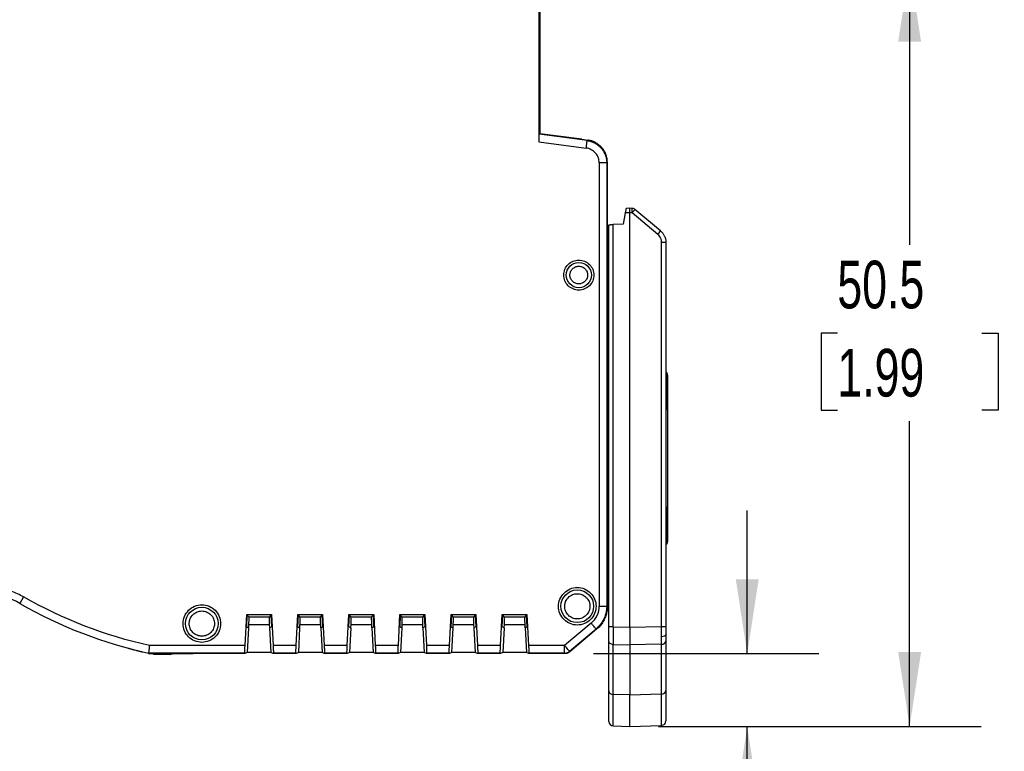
# Model space of a CAD drawing. Header units: millimetres. Extents: x 10 to 410, y 10 to 314.
# Tile 9 of 21: x 235 to 301, y 77 to 126. Entities that reach past the tile are written whole.
import ezdxf

# ---------------------------------------------------------------- set-up
doc = ezdxf.new("R2010")
doc.units = ezdxf.units.MM
doc.header["$LTSCALE"] = 1.5
doc.layers.add('DIMENSIONS', color=140, linetype='Continuous', lineweight=25)
doc.styles.add('SLDTEXTSTYLE0', font='TXT', dxfattribs={"width": 0.7})
doc.dimstyles.new('SLDDIMSTYLE0', dxfattribs={"dimtxt": 3.237012, "dimasz": 4.953, "dimexe": 0, "dimexo": 0.0625, "dimgap": 0.809253, "dimtad": 0, "dimtih": 1, "dimtoh": 1, "dimrnd": 1e-09, "dimzin": 12, "dimdsep": 46, "dimtxsty": 'SLDTEXTSTYLE0', "dimsah": 1, "dimcen": 0.09, "dimadec": 0, "dimazin": 3, "dimtfac": 1, "dimtofl": 0, "dimtmove": 0, "dimatfit": 3, "dimfxl": 0, "dimfrac": 2, "dimtolj": 1, "dimtzin": 12, "dimarcsym": 0})
doc.dimstyles.new('SLDDIMSTYLE1', dxfattribs={"dimtxt": 3.237012, "dimasz": 4.953, "dimexe": 0, "dimexo": 0.0625, "dimgap": 0.809253, "dimtad": 0, "dimtih": 1, "dimtoh": 1, "dimrnd": 1e-09, "dimzin": 12, "dimdsep": 46, "dimtxsty": 'SLDTEXTSTYLE0', "dimsah": 1, "dimcen": 0.09, "dimadec": 0, "dimazin": 3, "dimtfac": 1, "dimtmove": 0, "dimatfit": 0, "dimfxl": 0, "dimfrac": 2, "dimtolj": 1, "dimtzin": 12, "dimarcsym": 0})

# ---------------------------------------------------------------- blocks, each defined once
blk = doc.blocks.new('_D_2')
at = {"layer": 'DIMENSIONS'}
for p, q in [((287.148, 129.557), (299.401, 129.557)), ((294.639, 129.557), (294.639, 111.075)), ((289.829, 105.206), (288.742, 105.206)), ((288.742, 105.206), (288.742, 100.061)), ((299.448, 105.206), (300.535, 105.206)), ((300.535, 105.206), (300.535, 100.061)), ((288.742, 100.061), (289.829, 100.061)), ((300.535, 100.061), (299.448, 100.061)), ((294.639, 79.015), (294.639, 99.336)), ((277.929, 79.015), (299.401, 79.015))]:
    blk.add_line(p, q, dxfattribs=at)
for points in [[(294.639, 129.557), (293.877, 124.604), (295.401, 124.604)], [(294.639, 79.015), (295.401, 83.968), (293.877, 83.968)]]:
    blk.add_solid(points, dxfattribs=at)
at = {"layer": 'DIMENSIONS', "char_height": 3.175, "attachment_point": 1, "style": 'SLDTEXTSTYLE0'}
for s, insert in [('50.5', (289.829, 110.023)), ('1.99', (289.829, 104.154))]:
    blk.add_mtext(s, dxfattribs=dict(at, insert=insert))
blk = doc.blocks.new('_D_5')
at = {"layer": 'DIMENSIONS'}
for p, q in [((283.832, 83.865), (283.832, 93.39)), ((273.602, 83.865), (288.594, 83.865)), ((277.929, 79.015), (288.594, 79.015)), ((283.832, 64.015), (283.832, 79.015)), ((284.397, 64.015), (283.832, 64.015)), ((290.233, 64.015), (289.146, 64.015)), ((289.146, 64.015), (289.146, 58.87)), ((299.852, 64.015), (300.939, 64.015)), ((300.939, 64.015), (300.939, 58.87)), ((289.146, 58.87), (290.233, 58.87)), ((300.939, 58.87), (299.852, 58.87))]:
    blk.add_line(p, q, dxfattribs=at)
for points in [[(283.832, 83.865), (284.594, 88.818), (283.07, 88.818)], [(283.832, 79.015), (283.07, 74.062), (284.594, 74.062)]]:
    blk.add_solid(points, dxfattribs=at)
at = {"layer": 'DIMENSIONS', "char_height": 3.175, "attachment_point": 1, "style": 'SLDTEXTSTYLE0'}
for s, insert in [('4.9', (291.58, 68.832)), ('0.19', (290.233, 62.963))]:
    blk.add_mtext(s, dxfattribs=dict(at, insert=insert))

msp = doc.modelspace()

# ---------------------------------------------------------------- linework, layer by layer
for p, q in [((269.958, 141.309), (269.958, 117.937)), ((270.024, 140.773), (270.024, 118.473)), ((269.983, 118.437), (270.024, 118.473)), ((273.181, 118.016), (269.983, 118.437)), ((272.824, 118.104), (270.024, 118.473)), ((272.824, 118.104), (273.221, 118.052)), ((273.221, 118.052), (273.181, 118.016)), ((269.958, 117.937), (273.115, 117.521)), ((273.984, 116.531), (273.984, 87.035)), ((274.483, 116.531), (274.524, 116.566)), ((274.483, 116.531), (274.483, 87.035)), ((274.524, 110.501), (274.524, 116.566)), ((276.024, 113.512), (275.769, 113.503)), ((276.173, 113.506), (276.024, 113.512)), ((278.066, 112.001), (276.356, 113.436)), ((275.716, 113.201), (275.584, 112.449)), ((276.024, 113.211), (275.716, 113.201)), ((276.1, 113.209), (276.024, 113.211)), ((276.024, 85.632), (276.024, 113.211)), ((276.173, 113.207), (276.1, 113.209)), ((277.884, 111.771), (276.173, 113.207)), ((274.624, 85.651), (274.624, 112.416)), ((275.584, 112.449), (274.913, 112.426)), ((274.913, 85.651), (274.913, 112.426)), ((278.134, 85.668), (278.134, 111.235)), ((278.424, 111.235), (278.134, 111.235)), ((278.424, 111.235), (278.424, 85.668)), ((274.524, 110.501), (274.524, 102.946)), ((274.593, 102.877), (274.524, 102.946)), ((274.593, 90.853), (274.593, 102.877)), ((278.484, 102.326), (278.524, 102.366)), ((278.484, 100.404), (278.484, 102.326)), ((278.524, 102.366), (278.524, 100.364)), ((278.524, 100.364), (278.484, 100.404)), ((278.524, 100.364), (278.524, 93.366)), ((278.484, 93.326), (278.424, 93.326)), ((278.484, 93.326), (278.524, 93.366)), ((278.484, 91.404), (278.484, 93.326)), ((278.524, 93.366), (278.524, 91.364)), ((278.524, 91.364), (278.484, 91.404)), ((274.524, 90.784), (274.593, 90.853)), ((274.524, 90.784), (274.524, 87.016)), ((235.434, 87.203), (235.419, 87.176)), ((235.682, 87.636), (235.434, 87.203)), ((274.483, 87.035), (274.524, 87.016)), ((250.416, 84.405), (250.524, 86.465)), ((250.544, 86.443), (250.504, 85.665)), ((250.524, 86.465), (252.174, 86.465)), ((250.544, 86.443), (250.524, 86.465)), ((250.679, 86.303), (250.544, 86.443)), ((252.018, 86.303), (250.679, 86.303)), ((252.153, 86.443), (252.018, 86.303)), ((252.174, 86.465), (252.153, 86.443)), ((252.194, 85.665), (252.153, 86.443)), ((252.174, 86.465), (252.282, 84.405)), ((253.816, 84.405), (253.924, 86.465)), ((253.944, 86.443), (253.904, 85.665)), ((253.924, 86.465), (255.574, 86.465)), ((253.944, 86.443), (253.924, 86.465)), ((254.079, 86.303), (253.944, 86.443)), ((255.418, 86.303), (254.079, 86.303)), ((255.553, 86.443), (255.418, 86.303)), ((255.574, 86.465), (255.553, 86.443)), ((255.594, 85.665), (255.553, 86.443)), ((255.574, 86.465), (255.682, 84.405)), ((257.216, 84.405), (257.324, 86.465)), ((257.344, 86.443), (257.304, 85.665)), ((257.324, 86.465), (258.974, 86.465)), ((257.344, 86.443), (257.324, 86.465)), ((257.479, 86.303), (257.344, 86.443)), ((258.818, 86.303), (257.479, 86.303)), ((258.953, 86.443), (258.818, 86.303)), ((258.974, 86.465), (258.953, 86.443)), ((258.994, 85.665), (258.953, 86.443)), ((258.974, 86.465), (259.082, 84.405)), ((260.616, 84.405), (260.724, 86.465)), ((260.744, 86.443), (260.704, 85.665)), ((260.724, 86.465), (262.374, 86.465)), ((260.744, 86.443), (260.724, 86.465)), ((260.879, 86.303), (260.744, 86.443)), ((262.218, 86.303), (260.879, 86.303)), ((262.353, 86.443), (262.218, 86.303)), ((262.374, 86.465), (262.353, 86.443)), ((262.394, 85.665), (262.353, 86.443)), ((262.374, 86.465), (262.482, 84.405)), ((264.016, 84.405), (264.124, 86.465)), ((264.144, 86.443), (264.104, 85.665)), ((264.124, 86.465), (265.774, 86.465)), ((264.144, 86.443), (264.124, 86.465)), ((264.279, 86.303), (264.144, 86.443)), ((265.618, 86.303), (264.279, 86.303)), ((265.753, 86.443), (265.618, 86.303)), ((265.774, 86.465), (265.753, 86.443)), ((265.794, 85.665), (265.753, 86.443)), ((265.774, 86.465), (265.882, 84.405)), ((267.416, 84.405), (267.524, 86.465)), ((267.544, 86.443), (267.504, 85.665)), ((267.524, 86.465), (269.174, 86.465)), ((267.544, 86.443), (267.524, 86.465)), ((267.679, 86.303), (267.544, 86.443)), ((269.018, 86.303), (267.679, 86.303)), ((269.153, 86.443), (269.018, 86.303)), ((269.174, 86.465), (269.153, 86.443)), ((269.194, 85.665), (269.153, 86.443)), ((269.174, 86.465), (269.282, 84.405)), ((273.449, 85.887), (271.682, 84.405)), ((250.504, 85.665), (250.648, 85.591)), ((250.648, 85.591), (250.562, 83.939)), ((250.648, 85.591), (250.663, 85.591)), ((250.663, 85.591), (250.671, 85.803)), ((250.671, 85.803), (252.027, 85.803)), ((252.027, 85.803), (252.034, 85.591)), ((252.034, 85.591), (252.049, 85.591)), ((252.049, 85.591), (252.194, 85.665)), ((252.049, 85.591), (252.136, 83.939)), ((253.904, 85.665), (254.048, 85.591)), ((254.048, 85.591), (253.962, 83.939)), ((254.048, 85.591), (254.063, 85.591)), ((254.063, 85.591), (254.071, 85.803)), ((254.071, 85.803), (255.427, 85.803)), ((255.427, 85.803), (255.434, 85.591)), ((255.434, 85.591), (255.449, 85.591)), ((255.449, 85.591), (255.594, 85.665)), ((255.449, 85.591), (255.536, 83.939)), ((257.304, 85.665), (257.448, 85.591)), ((257.448, 85.591), (257.362, 83.939)), ((257.448, 85.591), (257.463, 85.591)), ((257.463, 85.591), (257.471, 85.803)), ((257.471, 85.803), (258.827, 85.803)), ((258.827, 85.803), (258.834, 85.591)), ((258.834, 85.591), (258.849, 85.591)), ((258.849, 85.591), (258.994, 85.665)), ((258.849, 85.591), (258.936, 83.939)), ((260.704, 85.665), (260.848, 85.591)), ((260.848, 85.591), (260.762, 83.939)), ((260.848, 85.591), (260.863, 85.591)), ((260.863, 85.591), (260.871, 85.803)), ((260.871, 85.803), (262.227, 85.803)), ((262.227, 85.803), (262.234, 85.591)), ((262.234, 85.591), (262.249, 85.591)), ((262.249, 85.591), (262.394, 85.665)), ((262.249, 85.591), (262.336, 83.939)), ((264.104, 85.665), (264.248, 85.591)), ((264.248, 85.591), (264.162, 83.939)), ((264.248, 85.591), (264.263, 85.591)), ((264.263, 85.591), (264.271, 85.803)), ((264.271, 85.803), (265.627, 85.803)), ((265.627, 85.803), (265.634, 85.591)), ((265.634, 85.591), (265.649, 85.591)), ((265.649, 85.591), (265.794, 85.665)), ((265.649, 85.591), (265.736, 83.939)), ((267.504, 85.665), (267.648, 85.591)), ((267.648, 85.591), (267.562, 83.939)), ((267.648, 85.591), (267.663, 85.591)), ((267.663, 85.591), (267.671, 85.803)), ((267.671, 85.803), (269.027, 85.803)), ((269.027, 85.803), (269.034, 85.591)), ((269.034, 85.591), (269.049, 85.591)), ((269.049, 85.591), (269.194, 85.665)), ((269.049, 85.591), (269.136, 83.939)), ((272.003, 84.022), (273.77, 85.505)), ((273.81, 85.485), (272.018, 83.982)), ((273.77, 85.505), (273.81, 85.485)), ((274.913, 85.651), (276.024, 85.632)), ((276.024, 85.632), (278.134, 85.668)), ((274.624, 81.387), (274.624, 84.705)), ((278.424, 84.722), (278.424, 81.415)), ((243.992, 83.875), (243.995, 83.906)), ((243.992, 83.875), (246.378, 83.875)), ((250.398, 83.906), (243.995, 83.906)), ((250.416, 84.405), (244.049, 84.405)), ((244.331, 83.885), (244.321, 83.797)), ((245.302, 83.875), (245.377, 83.797)), ((246.378, 83.875), (246.386, 83.865)), ((250.409, 83.865), (250.398, 83.906)), ((250.562, 83.939), (250.409, 83.865)), ((252.136, 83.939), (250.562, 83.939)), ((252.288, 83.865), (252.136, 83.939)), ((253.816, 84.405), (252.282, 84.405)), ((252.3, 83.906), (252.288, 83.865)), ((253.798, 83.906), (252.3, 83.906)), ((253.809, 83.865), (253.798, 83.906)), ((253.962, 83.939), (253.809, 83.865)), ((255.536, 83.939), (253.962, 83.939)), ((255.688, 83.865), (255.536, 83.939)), ((257.216, 84.405), (255.682, 84.405)), ((255.7, 83.906), (255.688, 83.865)), ((257.198, 83.906), (255.7, 83.906)), ((257.209, 83.865), (257.198, 83.906)), ((257.362, 83.939), (257.209, 83.865)), ((258.936, 83.939), (257.362, 83.939)), ((259.088, 83.865), (258.936, 83.939)), ((260.616, 84.405), (259.082, 84.405)), ((259.1, 83.906), (259.088, 83.865)), ((260.598, 83.906), (259.1, 83.906)), ((260.609, 83.865), (260.598, 83.906)), ((260.762, 83.939), (260.609, 83.865)), ((262.336, 83.939), (260.762, 83.939)), ((262.488, 83.865), (262.336, 83.939)), ((264.016, 84.405), (262.482, 84.405)), ((262.5, 83.906), (262.488, 83.865)), ((263.998, 83.906), (262.5, 83.906)), ((264.009, 83.865), (263.998, 83.906)), ((264.162, 83.939), (264.009, 83.865)), ((265.736, 83.939), (264.162, 83.939)), ((265.888, 83.865), (265.736, 83.939)), ((267.416, 84.405), (265.882, 84.405)), ((265.9, 83.906), (265.888, 83.865)), ((267.398, 83.906), (265.9, 83.906)), ((267.409, 83.865), (267.398, 83.906)), ((267.562, 83.939), (267.409, 83.865)), ((269.136, 83.939), (267.562, 83.939)), ((269.288, 83.865), (269.136, 83.939)), ((271.682, 84.405), (269.282, 84.405)), ((269.3, 83.906), (269.288, 83.865)), ((271.682, 83.906), (269.3, 83.906)), ((271.682, 83.906), (271.682, 84.405)), ((271.697, 83.865), (271.682, 83.906)), ((272.018, 83.982), (272.003, 84.022)), ((274.913, 84.468), (276.024, 84.449)), ((274.913, 81.15), (274.913, 84.468)), ((278.134, 84.485), (276.024, 84.449)), ((276.024, 84.449), (276.024, 81.12)), ((278.134, 81.178), (278.134, 84.485)), ((245.377, 83.797), (244.321, 83.797)), ((246.386, 83.865), (246.963, 83.865)), ((250.409, 83.865), (246.963, 83.865)), ((253.809, 83.865), (252.288, 83.865)), ((257.209, 83.865), (255.688, 83.865)), ((260.609, 83.865), (259.088, 83.865)), ((264.009, 83.865), (262.488, 83.865)), ((267.409, 83.865), (265.888, 83.865)), ((271.697, 83.865), (269.288, 83.865)), ((276.024, 81.12), (274.913, 81.15)), ((274.913, 79.054), (274.913, 81.15)), ((276.024, 81.12), (278.134, 81.178)), ((276.024, 79.015), (276.024, 81.12)), ((278.134, 79.089), (278.134, 81.178)), ((274.913, 79.054), (276.024, 79.015)), ((276.024, 79.015), (278.134, 79.089))]:
    msp.add_line(p, q)
for centre, radius in [((272.624, 109.065), 0.839), ((272.524, 87.017), 1.089), ((247.54, 85.865), 1.089)]:
    msp.add_circle(centre, radius)
for centre, radius, start, end in [((276.163, 113.206), 0.3, 50, 88), ((275.842, 113.579), 2.727, 318.4834, 324.64968), ((233.024, 82.997), 4.847, 60.18885, 110.09793), ((250.424, 113.365), 30.153, 240.18885, 257.69046), ((278.154, 84.756), 0.272, 265.75191, 352.78446), ((274.893, 81.421), 0.272, 187.21552, 274.24798), ((278.154, 81.449), 0.272, 265.752, 352.78447), ((274.924, 79.354), 0.3, 180, 268.00003), ((278.124, 79.388), 0.3, 271.99997, 0)]:
    msp.add_arc(centre, radius, start, end)
for points, knots in [([(269.983, 118.437), (269.982, 118.435), (269.98, 118.432), (269.977, 118.416), (269.973, 118.394), (269.971, 118.364), (269.968, 118.327), (269.965, 118.272), (269.962, 118.19), (269.959, 118.072), (269.958, 117.983), (269.958, 117.937)], [0, 0, 0, 0, 0.08278, 0.165702, 0.248792, 0.332076, 0.415579, 0.499326, 0.650976, 0.817843, 1, 1, 1, 1]), ([(273.115, 117.521), (273.123, 117.578), (273.135, 117.669), (273.15, 117.786), (273.161, 117.864), (273.169, 117.929), (273.175, 117.977), (273.179, 118.006), (273.18, 118.014), (273.181, 118.016)], [0, 0, 0, 0, 0.249776, 0.374821, 0.499865, 0.62491, 0.749955, 0.874999, 1, 1, 1, 1]), ([(273.181, 118.016), (273.222, 118.009), (273.306, 117.996), (273.429, 117.963), (273.548, 117.921), (273.664, 117.868), (273.774, 117.806), (273.879, 117.734), (273.978, 117.654), (274.069, 117.566), (274.153, 117.471), (274.228, 117.369), (274.295, 117.26), (274.352, 117.147), (274.399, 117.029), (274.436, 116.908), (274.463, 116.784), (274.48, 116.658), (274.482, 116.573), (274.483, 116.531)], [0, 0, 0, 0, 0.058837, 0.117669, 0.176495, 0.235318, 0.294138, 0.352955, 0.411771, 0.470585, 0.5294, 0.588215, 0.647031, 0.705849, 0.764671, 0.823496, 0.882325, 0.94116, 1, 1, 1, 1]), ([(274.524, 116.566), (274.523, 116.608), (274.521, 116.691), (274.505, 116.813), (274.48, 116.933), (274.446, 117.049), (274.402, 117.161), (274.351, 117.268), (274.292, 117.37), (274.226, 117.466), (274.134, 117.579), (274.007, 117.705), (273.837, 117.832), (273.647, 117.935), (273.44, 118.013), (273.295, 118.039), (273.221, 118.052)], [0, 0, 0, 0, 0.057842, 0.115114, 0.171816, 0.22795, 0.283517, 0.33852, 0.392958, 0.446834, 0.50015, 0.596453, 0.694582, 0.794544, 0.896347, 1, 1, 1, 1]), ([(274.483, 116.531), (274.482, 116.531), (274.473, 116.531), (274.444, 116.531), (274.396, 116.531), (274.33, 116.531), (274.251, 116.531), (274.133, 116.531), (274.041, 116.531), (273.984, 116.531)], [-0.000001, -0.000001, -0.000001, -0.000001, 0.125001, 0.250045, 0.37509, 0.500135, 0.625179, 0.750224, 1, 1, 1, 1]), ([(275.769, 113.503), (275.769, 113.502), (275.769, 113.501), (275.767, 113.489), (275.764, 113.472), (275.76, 113.447), (275.752, 113.403), (275.738, 113.323), (275.724, 113.245), (275.716, 113.201)], [0, 0, 0, 0, 0.096915, 0.195061, 0.294545, 0.395467, 0.497926, 0.721671, 1, 1, 1, 1]), ([(276.024, 113.211), (276.024, 113.229), (276.024, 113.264), (276.024, 113.315), (276.024, 113.362), (276.023, 113.405), (276.023, 113.442), (276.024, 113.473), (276.024, 113.495), (276.024, 113.509), (276.024, 113.511), (276.024, 113.512)], [0, 0, 0, 0, 0.1111572, 0.2222872, 0.3333968, 0.4444926, 0.5555814, 0.6666698, 0.7777646, 0.8888724, 1, 1, 1, 1]), ([(276.173, 113.207), (276.176, 113.285), (276.178, 113.363), (276.178, 113.474), (276.176, 113.506), (276.173, 113.506)], [0, 0, 0, 0, 0.5, 0.5, 1, 1, 1, 1]), ([(276.356, 113.436), (276.357, 113.435), (276.339, 113.41), (276.272, 113.325), (276.223, 113.266), (276.173, 113.207)], [0, 0, 0, 0, 0.5, 0.5, 1, 1, 1, 1]), ([(274.624, 112.416), (274.625, 112.416), (274.627, 112.416), (274.643, 112.416), (274.67, 112.417), (274.707, 112.418), (274.752, 112.42), (274.803, 112.422), (274.858, 112.424), (274.895, 112.425), (274.913, 112.426)], [0, 0, 0, 0, 0.1268447, 0.249281, 0.3721321, 0.5001743, 0.62838, 0.7595876, 0.8790682, 1, 1, 1, 1]), ([(278.134, 111.235), (278.133, 111.26), (278.132, 111.311), (278.119, 111.386), (278.098, 111.46), (278.06, 111.554), (277.995, 111.666), (277.921, 111.736), (277.884, 111.771)], [0, 0, 0, 0, 0.124561, 0.248467, 0.373213, 0.500266, 0.748934, 1, 1, 1, 1]), ([(278.066, 112.001), (278.092, 111.978), (278.143, 111.933), (278.209, 111.856), (278.268, 111.774), (278.316, 111.689), (278.356, 111.6), (278.387, 111.51), (278.408, 111.418), (278.421, 111.326), (278.423, 111.265), (278.424, 111.235)], [0, 0, 0, 0, 0.117909, 0.234118, 0.348627, 0.461436, 0.572546, 0.681957, 0.789669, 0.895683, 1, 1, 1, 1]), ([(273.624, 109.065), (273.624, 109.327), (273.516, 109.587), (273.146, 109.957), (272.885, 110.065), (272.362, 110.065), (272.102, 109.957), (271.731, 109.587), (271.624, 109.327), (271.624, 108.803), (271.731, 108.543), (272.102, 108.173), (272.362, 108.065), (272.885, 108.065), (273.146, 108.173), (273.516, 108.543), (273.624, 108.803), (273.624, 109.065)], [0, 0, 0, 0, 0.125, 0.125, 0.25, 0.25, 0.375, 0.375, 0.5, 0.5, 0.625, 0.625, 0.75, 0.75, 0.875, 0.875, 1, 1, 1, 1]), ([(272.034, 109.065), (272.035, 109.09), (272.037, 109.139), (272.051, 109.212), (272.079, 109.297), (272.127, 109.391), (272.229, 109.515), (272.396, 109.625), (272.624, 109.668), (272.852, 109.625), (273.018, 109.516), (273.12, 109.391), (273.174, 109.286), (273.207, 109.176), (273.211, 109.102), (273.213, 109.065)], [0, 0, 0, 0, 0.040109, 0.080025, 0.120382, 0.185253, 0.250687, 0.380299, 0.500044, 0.61979, 0.749401, 0.814274, 0.879706, 0.939716, 1, 1, 1, 1]), ([(273.213, 109.065), (273.212, 109.04), (273.21, 108.991), (273.196, 108.918), (273.169, 108.833), (273.12, 108.739), (273.018, 108.615), (272.852, 108.505), (272.624, 108.462), (272.396, 108.505), (272.229, 108.614), (272.128, 108.739), (272.074, 108.844), (272.04, 108.954), (272.036, 109.028), (272.034, 109.065)], [0, 0, 0, 0, 0.040109, 0.080025, 0.120382, 0.185253, 0.250687, 0.380299, 0.500044, 0.61979, 0.749401, 0.814274, 0.879706, 0.939716, 1, 1, 1, 1]), ([(278.424, 102.65), (278.447, 102.62), (278.51, 102.538), (278.518, 102.432), (278.524, 102.366)], [0, 0, 0, 0, 0.364137, 1, 1, 1, 1]), ([(278.424, 102.551), (278.431, 102.541), (278.457, 102.505), (278.476, 102.426), (278.481, 102.359), (278.484, 102.326)], [0, 0, 0, 0, 0.1490957, 0.5688856, 1, 1, 1, 1]), ([(278.424, 102.326), (278.438, 102.326), (278.472, 102.326), (278.479, 102.326), (278.484, 102.326)], [0, 0, 0, 0, 0.4049092, 1, 1, 1, 1]), ([(278.484, 100.404), (278.479, 100.404), (278.472, 100.404), (278.438, 100.404), (278.424, 100.404)], [0, 0, 0, 0, 0.5950908, 1, 1, 1, 1]), ([(278.484, 100.404), (278.481, 100.371), (278.476, 100.304), (278.457, 100.225), (278.431, 100.189), (278.424, 100.179)], [0, 0, 0, 0, 0.4311144, 0.8509043, 1, 1, 1, 1]), ([(278.424, 100.08), (278.447, 100.11), (278.51, 100.192), (278.518, 100.298), (278.524, 100.364)], [0, 0, 0, 0, 0.364137, 1, 1, 1, 1]), ([(278.524, 93.366), (278.518, 93.432), (278.51, 93.538), (278.447, 93.62), (278.424, 93.65)], [0, 0, 0, 0, 0.635863, 1, 1, 1, 1]), ([(278.424, 93.551), (278.431, 93.541), (278.457, 93.505), (278.476, 93.426), (278.481, 93.359), (278.484, 93.326)], [0, 0, 0, 0, 0.149097, 0.568887, 1, 1, 1, 1]), ([(278.484, 91.404), (278.479, 91.404), (278.472, 91.404), (278.438, 91.404), (278.424, 91.404)], [0, 0, 0, 0, 0.595091, 1, 1, 1, 1]), ([(278.484, 91.404), (278.481, 91.371), (278.476, 91.304), (278.457, 91.225), (278.431, 91.189), (278.424, 91.179)], [0, 0, 0, 0, 0.431114, 0.850904, 1, 1, 1, 1]), ([(278.524, 91.364), (278.518, 91.298), (278.51, 91.192), (278.447, 91.11), (278.424, 91.08)], [0, 0, 0, 0, 0.635863, 1, 1, 1, 1]), ([(273.774, 87.017), (273.774, 87.181), (273.741, 87.344), (273.616, 87.646), (273.523, 87.785), (273.292, 88.016), (273.153, 88.109), (272.851, 88.234), (272.687, 88.267), (272.36, 88.267), (272.197, 88.234), (271.894, 88.109), (271.756, 88.016), (271.524, 87.785), (271.431, 87.646), (271.306, 87.344), (271.274, 87.181), (271.274, 86.853), (271.306, 86.69), (271.431, 86.387), (271.524, 86.249), (271.756, 86.017), (271.894, 85.925), (272.197, 85.799), (272.36, 85.767), (272.687, 85.767), (272.851, 85.799), (273.153, 85.925), (273.292, 86.017), (273.523, 86.249), (273.616, 86.387), (273.741, 86.69), (273.774, 86.853), (273.774, 87.017)], [0, 0, 0, 0, 0.0625, 0.0625, 0.125, 0.125, 0.1875, 0.1875, 0.25, 0.25, 0.3125, 0.3125, 0.375, 0.375, 0.4375, 0.4375, 0.5, 0.5, 0.5625, 0.5625, 0.625, 0.625, 0.6875, 0.6875, 0.75, 0.75, 0.8125, 0.8125, 0.875, 0.875, 0.9375, 0.9375, 1, 1, 1, 1]), ([(271.684, 87.017), (271.685, 87.043), (271.686, 87.096), (271.698, 87.174), (271.716, 87.251), (271.752, 87.355), (271.817, 87.481), (271.926, 87.614), (272.059, 87.724), (272.255, 87.825), (272.524, 87.876), (272.849, 87.815), (273.085, 87.659), (273.23, 87.481), (273.307, 87.332), (273.355, 87.175), (273.36, 87.07), (273.363, 87.017)], [0, 0, 0, 0, 0.030144, 0.060068, 0.090041, 0.120331, 0.185238, 0.250541, 0.315449, 0.380751, 0.500409, 0.620068, 0.749585, 0.814494, 0.879795, 0.939801, 1, 1, 1, 1]), ([(248.79, 85.865), (248.79, 86.029), (248.758, 86.192), (248.633, 86.495), (248.54, 86.633), (248.309, 86.865), (248.17, 86.957), (247.868, 87.082), (247.704, 87.115), (247.377, 87.115), (247.213, 87.082), (246.911, 86.957), (246.772, 86.865), (246.541, 86.633), (246.448, 86.495), (246.323, 86.192), (246.29, 86.029), (246.29, 85.701), (246.323, 85.538), (246.448, 85.235), (246.541, 85.097), (246.772, 84.865), (246.911, 84.773), (247.213, 84.648), (247.377, 84.615), (247.704, 84.615), (247.868, 84.648), (248.17, 84.773), (248.309, 84.865), (248.54, 85.097), (248.633, 85.235), (248.758, 85.538), (248.79, 85.701), (248.79, 85.865)], [0, 0, 0, 0, 0.0625, 0.0625, 0.125, 0.125, 0.1875, 0.1875, 0.25, 0.25, 0.3125, 0.3125, 0.375, 0.375, 0.4375, 0.4375, 0.5, 0.5, 0.5625, 0.5625, 0.625, 0.625, 0.6875, 0.6875, 0.75, 0.75, 0.8125, 0.8125, 0.875, 0.875, 0.9375, 0.9375, 1, 1, 1, 1]), ([(246.701, 85.865), (246.702, 85.891), (246.703, 85.944), (246.715, 86.022), (246.733, 86.099), (246.769, 86.203), (246.834, 86.329), (246.943, 86.462), (247.076, 86.572), (247.272, 86.673), (247.54, 86.725), (247.865, 86.663), (248.102, 86.507), (248.247, 86.329), (248.324, 86.18), (248.371, 86.023), (248.377, 85.918), (248.38, 85.865)], [0, 0, 0, 0, 0.030144, 0.060068, 0.090041, 0.120331, 0.185238, 0.250541, 0.315449, 0.380751, 0.500409, 0.620068, 0.749585, 0.814494, 0.879795, 0.939801, 1, 1, 1, 1]), ([(273.363, 87.017), (273.362, 86.99), (273.361, 86.938), (273.349, 86.86), (273.331, 86.783), (273.295, 86.679), (273.231, 86.553), (273.121, 86.42), (272.988, 86.31), (272.792, 86.209), (272.524, 86.157), (272.199, 86.219), (271.962, 86.375), (271.817, 86.553), (271.74, 86.702), (271.693, 86.859), (271.687, 86.964), (271.684, 87.017)], [0, 0, 0, 0, 0.030144, 0.060068, 0.090041, 0.120331, 0.185238, 0.250541, 0.315449, 0.380751, 0.500409, 0.620068, 0.749585, 0.814494, 0.879795, 0.939801, 1, 1, 1, 1]), ([(274.483, 87.035), (274.482, 86.986), (274.48, 86.889), (274.463, 86.745), (274.437, 86.602), (274.401, 86.461), (274.354, 86.324), (274.297, 86.19), (274.231, 86.06), (274.156, 85.936), (274.072, 85.818), (273.979, 85.706), (273.879, 85.6), (273.806, 85.537), (273.77, 85.505)], [0, 0, 0, 0, 0.083341, 0.166679, 0.250013, 0.333344, 0.416674, 0.500003, 0.583331, 0.666661, 0.749992, 0.833325, 0.91666, 1, 1, 1, 1]), ([(274.524, 87.016), (274.523, 86.968), (274.521, 86.871), (274.504, 86.726), (274.478, 86.583), (274.441, 86.442), (274.395, 86.305), (274.338, 86.171), (274.272, 86.041), (274.196, 85.917), (274.112, 85.798), (274.019, 85.687), (273.919, 85.581), (273.846, 85.517), (273.81, 85.485)], [0, 0, 0, 0, 0.08333, 0.166659, 0.249988, 0.333316, 0.416645, 0.499975, 0.583306, 0.666639, 0.749975, 0.833313, 0.916655, 1, 1, 1, 1]), ([(248.38, 85.865), (248.379, 85.839), (248.378, 85.786), (248.366, 85.708), (248.348, 85.631), (248.312, 85.527), (248.247, 85.401), (248.138, 85.268), (248.005, 85.158), (247.809, 85.057), (247.54, 85.005), (247.215, 85.067), (246.979, 85.223), (246.834, 85.401), (246.757, 85.55), (246.709, 85.707), (246.704, 85.812), (246.701, 85.865)], [0, 0, 0, 0, 0.030144, 0.060068, 0.090041, 0.120331, 0.185238, 0.250541, 0.315449, 0.380751, 0.500409, 0.620068, 0.749585, 0.814494, 0.879795, 0.939801, 1, 1, 1, 1]), ([(250.671, 85.803), (250.671, 85.824), (250.673, 85.865), (250.675, 85.926), (250.677, 85.997), (250.679, 86.077), (250.68, 86.155), (250.681, 86.221), (250.681, 86.267), (250.681, 86.297), (250.68, 86.301), (250.679, 86.303)], [0, 0, 0, 0, 0.0791107, 0.158845, 0.2404025, 0.3674066, 0.5001141, 0.6269546, 0.7597835, 0.8784221, 1, 1, 1, 1]), ([(252.018, 86.303), (252.018, 86.302), (252.017, 86.3), (252.016, 86.287), (252.016, 86.263), (252.016, 86.222), (252.017, 86.157), (252.019, 86.078), (252.021, 85.99), (252.024, 85.897), (252.026, 85.835), (252.027, 85.803)], [0, 0, 0, 0, 0.079074, 0.158774, 0.240301, 0.367271, 0.499965, 0.626817, 0.759682, 0.878366, 1, 1, 1, 1]), ([(254.071, 85.803), (254.071, 85.824), (254.073, 85.865), (254.075, 85.926), (254.077, 85.997), (254.079, 86.077), (254.08, 86.155), (254.081, 86.221), (254.081, 86.267), (254.081, 86.297), (254.08, 86.301), (254.079, 86.303)], [0, 0, 0, 0, 0.0791107, 0.158845, 0.2404025, 0.3674066, 0.5001141, 0.6269546, 0.7597835, 0.8784221, 1, 1, 1, 1]), ([(255.418, 86.303), (255.418, 86.302), (255.417, 86.3), (255.416, 86.287), (255.416, 86.263), (255.416, 86.222), (255.417, 86.157), (255.419, 86.078), (255.421, 85.99), (255.424, 85.897), (255.426, 85.835), (255.427, 85.803)], [0, 0, 0, 0, 0.0790741, 0.1587739, 0.2403007, 0.3672706, 0.4999655, 0.6268175, 0.7596816, 0.8783664, 1, 1, 1, 1]), ([(257.471, 85.803), (257.471, 85.824), (257.473, 85.865), (257.475, 85.926), (257.477, 85.997), (257.479, 86.077), (257.48, 86.155), (257.481, 86.221), (257.481, 86.267), (257.481, 86.297), (257.48, 86.301), (257.479, 86.303)], [0, 0, 0, 0, 0.079111, 0.158845, 0.240403, 0.367407, 0.500114, 0.626955, 0.759784, 0.878422, 1, 1, 1, 1]), ([(258.818, 86.303), (258.818, 86.302), (258.817, 86.3), (258.816, 86.287), (258.816, 86.263), (258.816, 86.222), (258.817, 86.157), (258.819, 86.078), (258.821, 85.99), (258.824, 85.897), (258.826, 85.835), (258.827, 85.803)], [0, 0, 0, 0, 0.079074, 0.158774, 0.240301, 0.367271, 0.499965, 0.626817, 0.759682, 0.878366, 1, 1, 1, 1]), ([(260.871, 85.803), (260.871, 85.824), (260.873, 85.865), (260.875, 85.926), (260.877, 85.997), (260.879, 86.077), (260.88, 86.155), (260.881, 86.221), (260.881, 86.267), (260.881, 86.297), (260.88, 86.301), (260.879, 86.303)], [0, 0, 0, 0, 0.0791107, 0.158845, 0.2404025, 0.3674066, 0.5001141, 0.6269546, 0.7597835, 0.8784221, 1, 1, 1, 1]), ([(262.218, 86.303), (262.218, 86.302), (262.217, 86.3), (262.216, 86.287), (262.216, 86.263), (262.216, 86.222), (262.217, 86.157), (262.219, 86.078), (262.221, 85.99), (262.224, 85.897), (262.226, 85.835), (262.227, 85.803)], [0, 0, 0, 0, 0.079074, 0.158774, 0.240301, 0.367271, 0.499965, 0.626817, 0.759682, 0.878366, 1, 1, 1, 1]), ([(264.271, 85.803), (264.271, 85.824), (264.273, 85.865), (264.275, 85.926), (264.277, 85.997), (264.279, 86.077), (264.28, 86.155), (264.281, 86.221), (264.281, 86.267), (264.281, 86.297), (264.28, 86.301), (264.279, 86.303)], [0, 0, 0, 0, 0.079111, 0.158845, 0.240403, 0.367407, 0.500114, 0.626955, 0.759784, 0.878422, 1, 1, 1, 1]), ([(265.618, 86.303), (265.618, 86.302), (265.617, 86.3), (265.616, 86.287), (265.616, 86.263), (265.616, 86.222), (265.617, 86.157), (265.619, 86.078), (265.621, 85.99), (265.624, 85.897), (265.626, 85.835), (265.627, 85.803)], [0, 0, 0, 0, 0.079074, 0.158774, 0.240301, 0.367271, 0.499965, 0.626817, 0.759682, 0.878366, 1, 1, 1, 1]), ([(267.671, 85.803), (267.671, 85.824), (267.673, 85.865), (267.675, 85.926), (267.677, 85.997), (267.679, 86.077), (267.68, 86.155), (267.681, 86.221), (267.681, 86.267), (267.681, 86.297), (267.68, 86.301), (267.679, 86.303)], [0, 0, 0, 0, 0.079111, 0.158845, 0.240403, 0.367407, 0.500114, 0.626955, 0.759784, 0.878422, 1, 1, 1, 1]), ([(269.018, 86.303), (269.018, 86.302), (269.017, 86.3), (269.016, 86.287), (269.016, 86.263), (269.016, 86.222), (269.017, 86.157), (269.019, 86.078), (269.021, 85.99), (269.024, 85.897), (269.026, 85.835), (269.027, 85.803)], [0, 0, 0, 0, 0.0790741, 0.1587739, 0.2403007, 0.3672706, 0.4999655, 0.6268175, 0.7596816, 0.8783664, 1, 1, 1, 1]), ([(274.913, 85.651), (274.836, 85.651), (274.761, 85.651), (274.655, 85.651), (274.624, 85.651), (274.624, 85.651)], [0, 0, 0, 0, 0.5, 0.5, 1, 1, 1, 1]), ([(274.624, 84.705), (274.624, 84.728), (274.624, 84.774), (274.624, 84.852), (274.624, 84.936), (274.624, 85.027), (274.624, 85.145), (274.624, 85.291), (274.624, 85.469), (274.624, 85.59), (274.624, 85.651)], [0, 0, 0, 0, 0.100713, 0.200245, 0.299431, 0.399118, 0.500137, 0.667184, 0.832495, 1, 1, 1, 1]), ([(276.024, 85.632), (276.024, 85.591), (276.024, 85.508), (276.024, 85.385), (276.024, 85.264), (276.024, 85.145), (276.024, 85.029), (276.024, 84.918), (276.024, 84.811), (276.024, 84.71), (276.024, 84.616), (276.024, 84.527), (276.024, 84.475), (276.024, 84.449)], [0, 0, 0, 0, 0.090916, 0.181827, 0.272736, 0.363642, 0.454548, 0.545452, 0.636358, 0.727264, 0.818173, 0.909084, 1, 1, 1, 1]), ([(278.134, 85.668), (278.204, 85.668), (278.283, 85.668), (278.396, 85.668), (278.424, 85.668), (278.424, 85.668)], [0, 0, 0, 0, 0.5, 0.5, 1, 1, 1, 1]), ([(278.424, 85.668), (278.424, 85.632), (278.424, 85.559), (278.424, 85.451), (278.424, 85.345), (278.424, 85.241), (278.424, 85.175), (278.424, 85.141)], [0, 0, 0, 0, 0.201697, 0.400863, 0.599174, 0.798328, 1, 1, 1, 1]), ([(278.135, 85.01), (278.205, 85.011), (278.284, 85.025), (278.396, 85.076), (278.424, 85.111), (278.424, 85.141)], [0, 0, 0, 0, 0.5, 0.5, 1, 1, 1, 1]), ([(278.424, 85.141), (278.424, 85.109), (278.424, 85.044), (278.424, 84.954), (278.424, 84.869), (278.424, 84.791), (278.424, 84.745), (278.424, 84.722)], [0, 0, 0, 0, 0.2016721, 0.4008259, 0.5991373, 0.7983035, 1, 1, 1, 1]), ([(242.655, 84.228), (242.656, 84.228), (242.658, 84.227), (242.67, 84.223), (242.692, 84.216), (242.728, 84.206), (242.785, 84.189), (242.854, 84.17), (242.933, 84.148), (243.019, 84.125), (243.078, 84.109), (243.108, 84.101)], [0, 0, 0, 0, 0.0808964, 0.1596932, 0.2376611, 0.3634235, 0.488435, 0.6156574, 0.7447111, 0.8719135, 1, 1, 1, 1]), ([(242.655, 84.228), (242.668, 84.225), (242.685, 84.222), (242.704, 84.221), (242.709, 84.221)], [0.8387375, 0.8387375, 0.8387375, 0.8387375, 0.963067, 0.9999998, 0.9999998, 0.9999998, 0.9999998]), ([(243.163, 84.087), (243.182, 84.082), (243.222, 84.072), (243.28, 84.057), (243.347, 84.04), (243.418, 84.022), (243.487, 84.006), (243.543, 83.992), (243.584, 83.983), (243.609, 83.977), (243.613, 83.977), (243.616, 83.977)], [0, 0, 0, 0, 0.0858542, 0.1713018, 0.2577534, 0.3869334, 0.5137534, 0.6384127, 0.763866, 0.8803109, 1, 1, 1, 1]), ([(244.049, 84.405), (244.047, 84.382), (244.042, 84.338), (244.036, 84.275), (244.03, 84.219), (244.024, 84.17), (244.02, 84.128), (244.016, 84.092), (244.01, 84.038), (244.003, 83.975), (243.997, 83.921), (243.996, 83.911), (243.995, 83.906)], [0, 0, 0, 0, 0.090658, 0.174935, 0.252831, 0.324343, 0.389472, 0.448218, 0.50058, 0.6736, 0.840042, 1, 1, 1, 1]), ([(245.628, 83.875), (245.607, 83.86), (245.534, 83.807), (245.442, 83.801), (245.377, 83.797)], [0, 0, 0, 0, 0.295055, 1, 1, 1, 1]), ([(250.398, 83.906), (250.398, 83.908), (250.397, 83.912), (250.397, 83.929), (250.397, 83.956), (250.398, 83.994), (250.4, 84.041), (250.402, 84.098), (250.405, 84.165), (250.408, 84.239), (250.411, 84.32), (250.414, 84.376), (250.416, 84.405)], [0, 0, 0, 0, 0.087354, 0.177505, 0.27046, 0.366223, 0.464799, 0.566191, 0.670405, 0.777442, 0.887306, 1, 1, 1, 1]), ([(252.282, 84.405), (252.283, 84.381), (252.285, 84.334), (252.288, 84.266), (252.291, 84.201), (252.294, 84.142), (252.296, 84.088), (252.298, 84.041), (252.299, 84.001), (252.3, 83.968), (252.3, 83.942), (252.3, 83.923), (252.3, 83.91), (252.3, 83.907), (252.3, 83.906)], [0, 0, 0, 0, 0.094115, 0.186263, 0.276446, 0.364666, 0.450923, 0.535222, 0.617562, 0.697949, 0.776382, 0.852867, 0.927405, 1, 1, 1, 1]), ([(253.798, 83.906), (253.798, 83.908), (253.797, 83.912), (253.797, 83.929), (253.797, 83.956), (253.798, 83.994), (253.8, 84.041), (253.802, 84.098), (253.805, 84.165), (253.808, 84.239), (253.811, 84.32), (253.814, 84.376), (253.816, 84.405)], [0, 0, 0, 0, 0.0873537, 0.1775051, 0.2704599, 0.366223, 0.4647988, 0.5661915, 0.6704048, 0.7774419, 0.8873061, 1, 1, 1, 1]), ([(255.682, 84.405), (255.683, 84.381), (255.685, 84.334), (255.688, 84.266), (255.691, 84.201), (255.694, 84.142), (255.696, 84.088), (255.698, 84.041), (255.699, 84.001), (255.7, 83.968), (255.7, 83.942), (255.7, 83.923), (255.7, 83.91), (255.7, 83.907), (255.7, 83.906)], [0, 0, 0, 0, 0.094115, 0.186263, 0.276446, 0.364666, 0.450923, 0.535222, 0.617562, 0.697949, 0.776382, 0.852867, 0.927405, 1, 1, 1, 1]), ([(257.198, 83.906), (257.198, 83.908), (257.197, 83.912), (257.197, 83.929), (257.197, 83.956), (257.198, 83.994), (257.2, 84.041), (257.202, 84.098), (257.205, 84.165), (257.208, 84.239), (257.211, 84.32), (257.214, 84.376), (257.216, 84.405)], [0, 0, 0, 0, 0.087354, 0.177505, 0.27046, 0.366223, 0.464799, 0.566191, 0.670405, 0.777442, 0.887306, 1, 1, 1, 1]), ([(259.082, 84.405), (259.083, 84.381), (259.085, 84.334), (259.088, 84.266), (259.091, 84.201), (259.094, 84.142), (259.096, 84.088), (259.098, 84.041), (259.099, 84.001), (259.1, 83.968), (259.1, 83.942), (259.1, 83.923), (259.1, 83.91), (259.1, 83.907), (259.1, 83.906)], [0, 0, 0, 0, 0.094115, 0.186263, 0.276446, 0.364666, 0.450923, 0.535222, 0.617562, 0.697949, 0.776382, 0.852867, 0.927405, 1, 1, 1, 1]), ([(260.598, 83.906), (260.598, 83.908), (260.597, 83.912), (260.597, 83.929), (260.597, 83.956), (260.598, 83.994), (260.6, 84.041), (260.602, 84.098), (260.605, 84.165), (260.608, 84.239), (260.611, 84.32), (260.614, 84.376), (260.616, 84.405)], [0, 0, 0, 0, 0.087354, 0.177505, 0.27046, 0.366223, 0.464799, 0.566191, 0.670405, 0.777442, 0.887306, 1, 1, 1, 1]), ([(262.482, 84.405), (262.483, 84.381), (262.485, 84.334), (262.488, 84.266), (262.491, 84.201), (262.494, 84.142), (262.496, 84.088), (262.498, 84.041), (262.499, 84.001), (262.5, 83.968), (262.5, 83.942), (262.5, 83.923), (262.5, 83.91), (262.5, 83.907), (262.5, 83.906)], [0, 0, 0, 0, 0.0941151, 0.1862633, 0.2764461, 0.3646655, 0.4509233, 0.5352215, 0.6175625, 0.6979486, 0.7763824, 0.8528668, 0.9274049, 1, 1, 1, 1]), ([(263.998, 83.906), (263.998, 83.908), (263.997, 83.912), (263.997, 83.929), (263.997, 83.956), (263.998, 83.994), (264, 84.041), (264.002, 84.098), (264.005, 84.165), (264.008, 84.239), (264.011, 84.32), (264.014, 84.376), (264.016, 84.405)], [0, 0, 0, 0, 0.087354, 0.177505, 0.27046, 0.366223, 0.464799, 0.566191, 0.670405, 0.777442, 0.887306, 1, 1, 1, 1]), ([(265.882, 84.405), (265.883, 84.381), (265.885, 84.334), (265.888, 84.266), (265.891, 84.201), (265.894, 84.142), (265.896, 84.088), (265.898, 84.041), (265.899, 84.001), (265.9, 83.968), (265.9, 83.942), (265.9, 83.923), (265.9, 83.91), (265.9, 83.907), (265.9, 83.906)], [0, 0, 0, 0, 0.094115, 0.186263, 0.276446, 0.364666, 0.450923, 0.535222, 0.617562, 0.697949, 0.776382, 0.852867, 0.927405, 1, 1, 1, 1]), ([(267.398, 83.906), (267.398, 83.908), (267.397, 83.912), (267.397, 83.929), (267.397, 83.956), (267.398, 83.994), (267.4, 84.041), (267.402, 84.098), (267.405, 84.165), (267.408, 84.239), (267.411, 84.32), (267.414, 84.376), (267.416, 84.405)], [0, 0, 0, 0, 0.0873537, 0.1775051, 0.2704599, 0.366223, 0.4647988, 0.5661915, 0.6704048, 0.7774419, 0.8873061, 1, 1, 1, 1]), ([(269.282, 84.405), (269.283, 84.381), (269.285, 84.334), (269.288, 84.266), (269.291, 84.201), (269.294, 84.142), (269.296, 84.088), (269.298, 84.041), (269.299, 84.001), (269.3, 83.968), (269.3, 83.942), (269.3, 83.923), (269.3, 83.91), (269.3, 83.907), (269.3, 83.906)], [0, 0, 0, 0, 0.094115, 0.186263, 0.276446, 0.364666, 0.450923, 0.535222, 0.617562, 0.697949, 0.776382, 0.852867, 0.927405, 1, 1, 1, 1]), ([(272.003, 84.022), (271.999, 84.028), (271.963, 84.071), (271.845, 84.212), (271.764, 84.308), (271.682, 84.405)], [0, 0, 0, 0, 0.5, 0.5, 1, 1, 1, 1]), ([(272.018, 83.982), (272, 83.968), (271.963, 83.939), (271.901, 83.907), (271.835, 83.883), (271.767, 83.868), (271.72, 83.866), (271.697, 83.865)], [0, 0, 0, 0, 0.199998, 0.399993, 0.599989, 0.79999, 1, 1, 1, 1]), ([(274.624, 79.354), (274.624, 79.354), (274.624, 79.356), (274.624, 79.368), (274.624, 79.387), (274.624, 79.415), (274.624, 79.45), (274.624, 79.521), (274.624, 79.656), (274.624, 79.892), (274.624, 80.19), (274.624, 80.501), (274.624, 80.805), (274.624, 81.082), (274.624, 81.285), (274.624, 81.387)], [0, 0, 0, 0, 0.043165, 0.086278, 0.129375, 0.17249, 0.215659, 0.258917, 0.386391, 0.514033, 0.637931, 0.762001, 0.841331, 0.920591, 1, 1, 1, 1]), ([(278.424, 81.415), (278.424, 81.352), (278.424, 81.226), (278.424, 81.048), (278.424, 80.879), (278.424, 80.718), (278.424, 80.566), (278.424, 80.423), (278.424, 80.288), (278.424, 80.162), (278.424, 80.045), (278.424, 79.879), (278.424, 79.69), (278.424, 79.536), (278.424, 79.446), (278.424, 79.398), (278.424, 79.391), (278.424, 79.388)], [0, 0, 0, 0, 0.048891, 0.097584, 0.146129, 0.194576, 0.242975, 0.291377, 0.339833, 0.388394, 0.437109, 0.486028, 0.613497, 0.741127, 0.827391, 0.913588, 1, 1, 1, 1])]:
    msp.add_open_spline(points, degree=3, knots=knots)
for points in [[(273.984, 116.531), (273.984, 116.651), (273.939, 116.89), (273.753, 117.204), (273.466, 117.43), (273.235, 117.505), (273.115, 117.521)], [(235.682, 87.636), (235.416, 87.788), (235.138, 87.917), (234.85, 88.022)], [(244.049, 84.405), (241.118, 85.05), (238.286, 86.144), (235.682, 87.636)], [(273.449, 85.887), (273.616, 86.027), (273.887, 86.381), (273.984, 86.817), (273.984, 87.035)], [(273.984, 87.035), (274.041, 87.035), (274.164, 87.035), (274.337, 87.035), (274.453, 87.035), (274.48, 87.035), (274.483, 87.035)], [(273.77, 85.505), (273.768, 85.507), (273.751, 85.527), (273.676, 85.616), (273.565, 85.749), (273.485, 85.843), (273.449, 85.887)], [(274.913, 85.651), (274.912, 85.424), (274.912, 84.97), (274.912, 84.607), (274.913, 84.468)], [(278.135, 85.01), (278.135, 85.214), (278.135, 85.441), (278.134, 85.668)], [(274.913, 84.468), (274.879, 84.469), (274.804, 84.481), (274.702, 84.535), (274.636, 84.618), (274.624, 84.677), (274.624, 84.705)], [(278.134, 84.485), (278.135, 84.625), (278.135, 84.805), (278.135, 85.01)], [(271.682, 83.906), (271.798, 83.906), (271.914, 83.948), (272.003, 84.022)]]:
    msp.add_open_spline(points, degree=3)

# ---------------------------------------------------------------- dimensions: what is measured, and where the dimension line sits
at = {"layer": 'DIMENSIONS'}
for base, p2, dimstyle, picture, middle in [((294.639, 129.557), (285.243, 129.557), 'SLDDIMSTYLE0', '_D_2', (294.639, 105.206)), ((283.832, 83.865), (271.697, 83.865), 'SLDDIMSTYLE1', '_D_5', (283.832, 64.015))]:
    dim = msp.add_linear_dim(base=base, p1=(276.024, 79.015), p2=p2, angle=90, dimstyle=dimstyle, dxfattribs=at)
    dim.commit()
    dim.dimension.update_dxf_attribs({"geometry": picture, "text_midpoint": middle, "dimtype": 160})

doc.saveas('drawing.dxf')
